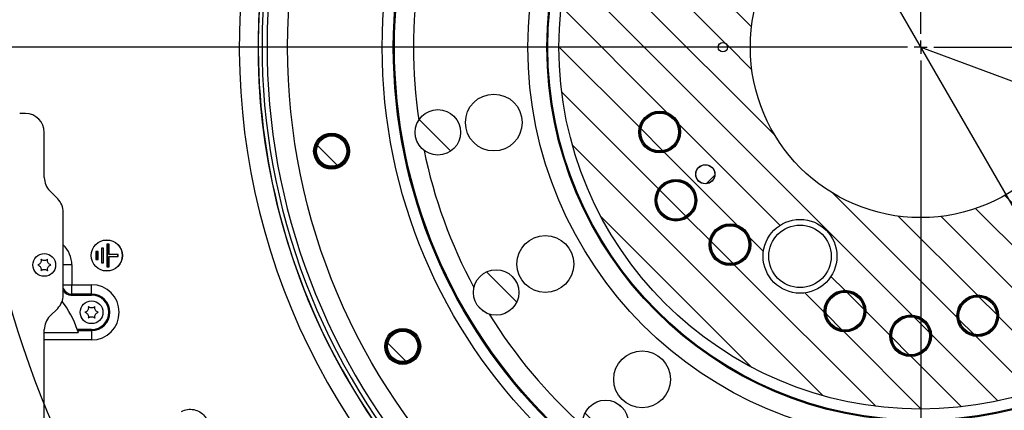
# Model space of a CAD drawing. Extents: x 0 to 8410, y 0 to 5940.
# Tile 8 of 110: x 1435 to 2476, y 3672 to 4085. Entities that reach past the tile are written whole.
import ezdxf

# ---------------------------------------------------------------- set-up
doc = ezdxf.new("R2010")
doc.units = 0
doc.header["$LTSCALE"] = 10
doc.header["$PDSIZE"] = -1
doc.linetypes.add('CENTERX2', pattern=[20.32, 12.7, -2.54, 2.54, -2.54])
doc.layers.get('0').update_dxf_attribs({"linetype": 'CONTINUOUS'})
doc.styles.add('SLDTEXTSTYLE0', font='TXT', dxfattribs={"width": 0.605})
doc.dimstyles.new('SLDDIMSTYLE0', dxfattribs={"dimtxt": 50, "dimasz": 50, "dimexe": 0, "dimexo": 0.0625, "dimgap": 12.5, "dimtad": 0, "dimtih": 1, "dimtoh": 1, "dimdec": 1, "dimlfac": 0.5, "dimrnd": 1e-09, "dimzin": 12, "dimtxsty": 'SLDTEXTSTYLE0', "dimblk1": 'NONE', "dimsah": 1, "dimcen": 0, "dimazin": 3, "dimtfac": 1, "dimtmove": 0, "dimatfit": 3, "dimtolj": 1, "dimtzin": 12})
doc.dimstyles.new('SLDDIMSTYLE1', dxfattribs={"dimtxt": 50, "dimasz": 50, "dimexe": 0, "dimexo": 0.0625, "dimgap": -12.5, "dimtad": 1, "dimdec": 4, "dimlfac": 5, "dimzin": 12, "dimtxsty": 'SLDTEXTSTYLE0', "dimsah": 1, "dimcen": 0.09, "dimazin": 3, "dimtfac": 1, "dimtofl": 0, "dimtmove": 0, "dimatfit": 3, "dimtolj": 1})
doc.dimstyles.new('SLDDIMSTYLE2', dxfattribs={"dimtxt": 50, "dimasz": 50, "dimexe": 0, "dimexo": 0.0625, "dimgap": 12.5, "dimtad": 1, "dimdec": 1, "dimlfac": 0.5, "dimrnd": 1e-09, "dimzin": 12, "dimtxsty": 'SLDTEXTSTYLE0', "dimsah": 1, "dimcen": 0.09, "dimazin": 3, "dimtfac": 1, "dimtofl": 0, "dimtmove": 0, "dimatfit": 3, "dimtolj": 1, "dimtzin": 12})
doc.dimstyles.new('SLDDIMSTYLE6', dxfattribs={"dimtxt": 50, "dimasz": 50, "dimexe": 0, "dimexo": 0.0625, "dimgap": -12.5, "dimtad": 0, "dimtih": 1, "dimtoh": 1, "dimdec": 1, "dimlfac": 0.5, "dimrnd": 1e-09, "dimzin": 12, "dimtxsty": 'SLDTEXTSTYLE0', "dimsah": 1, "dimcen": 0, "dimazin": 3, "dimtfac": 1, "dimtofl": 0, "dimtmove": 0, "dimatfit": 3, "dimtolj": 1})

# ---------------------------------------------------------------- blocks, each defined once
blk = doc.blocks.new('_D')
at = {"color": 7, "linetype": 'CONTINUOUS'}
for p, q in [((1762.9, 5138.8), (3012.1, 2973.2)), ((3012.1, 2973.2), (3116.5, 2792.1)), ((3116.5, 2792.1), (3367.2, 2792.1))]:
    blk.add_line(p, q, dxfattribs=at)
blk.add_solid([(3012.1, 2973.2), (3030.5, 2926.2), (3043.5, 2933.7)], dxfattribs=at)
at = {"color": 7, "linetype": 'CONTINUOUS', "char_height": 50, "attachment_point": 1, "style": 'SLDTEXTSTYLE0'}
for s, insert in [('%%c', (3141.5, 2856.6)), ('1250', (3214.4, 2856.7))]:
    blk.add_mtext(s, dxfattribs=dict(at, insert=insert))
blk = doc.blocks.new('_NONE')
blk = doc.blocks.new('_D_1')
at = {"color": 7, "linetype": 'CONTINUOUS'}
for p, q in [((3248.9, 3345.9), (3701.1, 2973.2)), ((2387.5, 3030.2), (2387.5, 2353.6)), ((2979.6, 2571.4), (3156.4, 2654.8)), ((3156.4, 2654.8), (3189.2, 2585.4)), ((3189.2, 2585.4), (3012.3, 2502)), ((3012.3, 2502), (2979.6, 2571.4))]:
    blk.add_line(p, q, dxfattribs=at)
blk.add_arc((2387.5, 4056), 1687.4, 270, 320.5, dxfattribs=at)
for points in [[(3689.5, 2982.7), (3651.4, 2949.4), (3662.9, 2939.7)], [(2387.5, 2368.6), (2437.6, 2361.9), (2437.4, 2376.9)]]:
    blk.add_solid(points, dxfattribs=at)
at = {"color": 7, "linetype": 'CONTINUOUS', "insert": (3000.3, 2567.6), "char_height": 50, "attachment_point": 1, "rotation": 25.25, "style": 'SLDTEXTSTYLE0'}
blk.add_mtext('50,5°', dxfattribs=at)
blk = doc.blocks.new('_D_2')
at = {"color": 7, "linetype": 'CONTINUOUS'}
for p, q in [((2387.5, 5081.9), (2387.5, 5615.5)), ((2920.5, 5523.5), (2949.9, 5594.4)), ((2949.9, 5594.4), (3077.6, 5541.5)), ((3077.6, 5541.5), (3048.3, 5470.6)), ((3048.3, 5470.6), (2920.5, 5523.5)), ((3135.6, 4804.1), (3490.2, 5158.7))]:
    blk.add_line(p, q, dxfattribs=at)
blk.add_arc((2387.5, 4056), 1544.5, 45, 90, dxfattribs=at)
for points in [[(2387.5, 5600.5), (2437.4, 5592.2), (2437.6, 5607.2)], [(3479.6, 5148.1), (3448.9, 5188.3), (3438.4, 5177.5)]]:
    blk.add_solid(points, dxfattribs=at)
at = {"color": 7, "linetype": 'CONTINUOUS', "insert": (2961.1, 5576.5), "char_height": 50, "attachment_point": 1, "rotation": 337.5, "style": 'SLDTEXTSTYLE0'}
blk.add_mtext('45°', dxfattribs=at)
blk = doc.blocks.new('_D_5')
at = {"color": 7, "linetype": 'CONTINUOUS'}
for p, q in [((2387.5, 5081.9), (2387.5, 5608.4)), ((1604, 5488.1), (1780.9, 5571.5)), ((1780.9, 5571.5), (1813.6, 5502.1)), ((1813.6, 5502.1), (1636.7, 5418.7)), ((1636.7, 5418.7), (1604, 5488.1)), ((1573.4, 4727.1), (1189.7, 5043.4))]:
    blk.add_line(p, q, dxfattribs=at)
blk.add_arc((2387.5, 4056), 1537.4, 90, 140.5, dxfattribs=at)
for points in [[(2387.5, 5593.4), (2337.4, 5600.1), (2337.6, 5585.1)], [(1201.2, 5033.9), (1239.4, 5067.1), (1227.9, 5076.8)]]:
    blk.add_solid(points, dxfattribs=at)
at = {"color": 7, "linetype": 'CONTINUOUS', "insert": (1624.8, 5484.3), "char_height": 50, "attachment_point": 1, "rotation": 25.25, "style": 'SLDTEXTSTYLE0'}
blk.add_mtext('50,5°', dxfattribs=at)
blk = doc.blocks.new('_D_10')
at = {"color": 7, "linetype": 'CONTINUOUS'}
for p, q in [((1361.6, 4056), (822.5, 4056)), ((837.5, 4056), (837.5, 3266)), ((1547.5, 3266), (822.5, 3266))]:
    blk.add_line(p, q, dxfattribs=at)
for points in [[(837.5, 4056), (830, 4006), (845, 4006)], [(837.5, 3266), (845, 3316), (830, 3316)]]:
    blk.add_solid(points, dxfattribs=at)
at = {"color": 7, "linetype": 'CONTINUOUS', "insert": (773, 3603.7), "char_height": 50, "attachment_point": 1, "rotation": 90, "style": 'SLDTEXTSTYLE0'}
blk.add_mtext('395', dxfattribs=at)
blk = doc.blocks.new('_D_13')
at = {"color": 7, "linetype": 'CONTINUOUS'}
for p, q in [((2387.5, 4056), (3325, 3708.1)), ((3325, 3708.1), (3596.5, 3607.3)), ((3627.2, 3622.6), (3627.2, 3699.4)), ((3627.2, 3699.4), (3825.8, 3699.4)), ((3825.8, 3699.4), (3825.8, 3622.6)), ((3825.8, 3622.6), (3627.2, 3622.6)), ((3596.5, 3607.3), (3831.5, 3607.3))]:
    blk.add_line(p, q, dxfattribs=at)
blk.add_solid([(3325, 3708.1), (3369.3, 3683.6), (3374.5, 3697.7)], dxfattribs=at)
at = {"color": 7, "linetype": 'CONTINUOUS', "insert": (3644.4, 3687.1), "char_height": 50, "attachment_point": 1, "style": 'SLDTEXTSTYLE0'}
blk.add_mtext('R500', dxfattribs=at)
blk = doc.blocks.new('SW_CENTERMARKSYMBOL_0')
at = {"color": 0, "linetype": 'CONTINUOUS'}
for p, q in [((829, -545.2), (829, 446.7)), ((815, -559.2), (-176.8, -559.2)), ((829, -559.2), (822, -559.2)), ((829, -559.2), (829, -552.2)), ((829, -559.2), (829, -566.2)), ((829, -559.2), (836, -559.2)), ((843, -559.2), (1834.9, -559.2)), ((829, -573.2), (829, -1565))]:
    blk.add_line(p, q, dxfattribs=at)
blk.add_arc((829, -559.2), 1000, 146.8021, 213.1979, dxfattribs=at)

msp = doc.modelspace()

# ---------------------------------------------------------------- hatches: boundary and pattern name
at = {"linetype": 'CONTINUOUS'}
h = msp.add_hatch(dxfattribs=at)
h.set_pattern_fill('ANSI31', scale=10, angle=90, style=0)
edge = h.paths.add_edge_path(flags=0)
edge.add_arc((2387.486134, 4056.011321), 382.224841, 0, 360)
edge = h.paths.add_edge_path(flags=0)
edge.add_arc((2178.486134, 4056.011321), 5, 0, 360)
edge = h.paths.add_edge_path(flags=0)
edge.add_arc((2596.486134, 4056.011321), 5, 0, 360)
edge = h.paths.add_edge_path(flags=0)
edge.add_arc((2159.902832, 3921.825478), 10.1, 0, 360)
edge = h.paths.add_edge_path(flags=0)
edge.add_arc((2259.986134, 3835.174843), 39, 0, 360)
edge = h.paths.add_edge_path(flags=0)
edge.add_arc((2668.871895, 4126.16867), 22, 0, 360)
edge = h.paths.add_edge_path(flags=0)
edge.add_arc((2602.998134, 4250.059197), 22, 0, 360)
edge = h.paths.add_edge_path(flags=0)
edge.add_arc((2656.78515, 4199.200147), 22, 0, 360)
edge = h.paths.add_edge_path(flags=0)
edge.add_arc((2186.035207, 4264.619863), 22, 0, 360)
edge = h.paths.add_edge_path(flags=0)
edge.add_arc((2111.679744, 4145.626249), 22, 0, 360)
edge = h.paths.add_edge_path(flags=0)
edge.add_arc((2128.831465, 4217.636696), 22, 0, 360)
edge = h.paths.add_edge_path(flags=0)
edge.add_arc((2602.998134, 3861.963445), 22, 0, 360)
edge = h.paths.add_edge_path(flags=0)
edge.add_arc((2668.871895, 3985.853971), 22, 0, 360)
edge = h.paths.add_edge_path(flags=0)
edge.add_arc((2656.78515, 3912.822494), 22, 0, 360)
edge = h.paths.add_edge_path(flags=0)
edge.add_arc((2447.780525, 4339.674125), 22, 0, 360)
edge = h.paths.add_edge_path(flags=0)
edge.add_arc((2307.551301, 4334.777213), 22, 0, 360)
edge = h.paths.add_edge_path(flags=0)
edge.add_arc((2376.841788, 4360.825523), 22, 0, 360)
edge = h.paths.add_edge_path(flags=0)
edge.add_arc((2307.551301, 3777.245429), 22, 0, 360)
edge = h.paths.add_edge_path(flags=0)
edge.add_arc((2447.780525, 3772.348517), 22, 0, 360)
edge = h.paths.add_edge_path(flags=0)
edge.add_arc((2376.841788, 3751.197119), 22, 0, 360)
edge = h.paths.add_edge_path(flags=0)
edge.add_arc((2111.679744, 3966.396392), 22, 0, 360)
edge = h.paths.add_edge_path(flags=0)
edge.add_arc((2186.035207, 3847.402779), 22, 0, 360)
edge = h.paths.add_edge_path(flags=0)
edge.add_arc((2128.831465, 3894.385945), 22, 0, 360)
edge = h.paths.add_edge_path(flags=0)
edge.add_arc((2387.486134, 4056.011321), 180, 0, 360)
h = msp.add_hatch(dxfattribs=at)
h.set_pattern_fill('ANSI31', scale=10, angle=90, style=0)
edge = h.paths.add_edge_path(flags=0)
edge.add_arc((1877.355718, 3966.061565), 24, 0, 360)
h = msp.add_hatch(dxfattribs=at)
h.set_pattern_fill('ANSI31', scale=10, angle=90, style=0)
edge = h.paths.add_edge_path(flags=0)
edge.add_arc((2111.679744, 3966.396392), 20, 0, 360)
h = msp.add_hatch(dxfattribs=at)
h.set_pattern_fill('ANSI31', scale=10, angle=90, style=0)
edge = h.paths.add_edge_path(flags=0)
edge.add_arc((1765.087634, 3946.265672), 16, 0, 360)
h = msp.add_hatch(dxfattribs=at)
h.set_pattern_fill('ANSI31', scale=10, style=0)
edge = h.paths.add_edge_path(flags=0)
edge.add_arc((2159.902832, 3921.825478), 10, 0, 360)
h = msp.add_hatch(dxfattribs=at)
h.set_pattern_fill('ANSI31', scale=10, angle=90, style=0)
edge = h.paths.add_edge_path(flags=0)
edge.add_arc((2128.831465, 3894.385945), 20, 0, 360)
h = msp.add_hatch(dxfattribs=at)
h.set_pattern_fill('ANSI31', scale=10, angle=90, style=0)
edge = h.paths.add_edge_path(flags=0)
edge.add_arc((2186.035207, 3847.402779), 20, 0, 360)
h = msp.add_hatch(dxfattribs=at)
h.set_pattern_fill('ANSI31', scale=10, angle=90, style=0)
edge = h.paths.add_edge_path(flags=0)
edge.add_arc((1938.884975, 3797.011321), 24, 0, 360)
h = msp.add_hatch(dxfattribs=at)
h.set_pattern_fill('ANSI31', scale=10, angle=90, style=0)
edge = h.paths.add_edge_path(flags=0)
edge.add_arc((2307.551301, 3777.245429), 20, 0, 360)
h = msp.add_hatch(dxfattribs=at)
h.set_pattern_fill('ANSI31', scale=10, angle=90, style=0)
edge = h.paths.add_edge_path(flags=0)
edge.add_arc((2447.780525, 3772.348517), 20, 0, 360)
h = msp.add_hatch(dxfattribs=at)
h.set_pattern_fill('ANSI31', scale=10, angle=90, style=0)
edge = h.paths.add_edge_path(flags=0)
edge.add_arc((2376.841788, 3751.197119), 20, 0, 360)
h = msp.add_hatch(dxfattribs=at)
h.set_pattern_fill('ANSI31', scale=10, angle=90, style=0)
edge = h.paths.add_edge_path(flags=0)
edge.add_arc((1840.158079, 3740.011321), 16, 0, 360)
h = msp.add_hatch(dxfattribs=at)
h.set_pattern_fill('ANSI31', scale=10, angle=90, style=0)
edge = h.paths.add_edge_path(flags=0)
edge.add_arc((2054.522152, 3659.200299), 24, 0, 360)

# ---------------------------------------------------------------- linework, layer by layer
at = {"color": 7, "linetype": 'CONTINUOUS'}
for p, q in [((1441.488777, 3986.01132), (1435.488794, 3986.01132)), ((1461.488758, 3918.295594), (1461.488758, 3966.011317)), ((1475.630913, 3895.869182), (1467.346643, 3904.153453)), ((1481.488798, 3794.295581), (1481.488798, 3881.727056)), ((1516.017352, 3840.380089), (1516.017352, 3831.642555)), ((1516.148601, 3840.248855), (1516.017352, 3840.380089)), ((1518.354927, 3840.380089), (1516.017352, 3840.380089)), ((1516.148601, 3840.248855), (1516.148601, 3831.773789)), ((1518.223677, 3840.248855), (1516.148601, 3840.248855)), ((1518.223677, 3840.248855), (1518.354927, 3840.380089)), ((1518.223677, 3831.773789), (1518.223677, 3840.248855)), ((1518.354927, 3831.642555), (1518.354927, 3840.380089)), ((1521.817361, 3843.880089), (1521.817361, 3828.142555)), ((1521.94861, 3843.748854), (1521.817361, 3843.880089)), ((1524.154876, 3843.880089), (1521.817361, 3843.880089)), ((1521.94861, 3843.748854), (1521.94861, 3828.27379)), ((1524.023686, 3843.748854), (1521.94861, 3843.748854)), ((1524.023686, 3843.748854), (1524.154876, 3843.880089)), ((1524.023686, 3828.27379), (1524.023686, 3843.748854)), ((1524.154876, 3828.142555), (1524.154876, 3843.880089)), ((1527.617369, 3847.880082), (1527.617369, 3824.142547)), ((1527.748619, 3847.748847), (1527.617369, 3847.880082)), ((1529.954885, 3847.880082), (1527.617369, 3847.880082)), ((1527.748619, 3847.748847), (1527.748619, 3824.273782)), ((1529.823695, 3847.748847), (1527.748619, 3847.748847)), ((1529.823695, 3847.748847), (1529.954885, 3847.880082)), ((1529.823695, 3837.04886), (1529.823695, 3847.748847)), ((1529.954885, 3837.180095), (1529.954885, 3847.880082)), ((1516.148601, 3831.773789), (1516.017352, 3831.642555)), ((1516.017352, 3831.642555), (1518.354927, 3831.642555)), ((1516.148601, 3831.773789), (1518.223677, 3831.773789)), ((1518.223677, 3831.773789), (1518.354927, 3831.642555)), ((1529.823695, 3837.04886), (1529.954885, 3837.180095)), ((1539.323662, 3837.04886), (1529.823695, 3837.04886)), ((1529.823695, 3834.973784), (1539.323662, 3834.973784)), ((1529.823695, 3824.273782), (1529.823695, 3834.973784)), ((1529.823695, 3834.973784), (1529.954885, 3834.842549)), ((1539.454911, 3837.180095), (1529.954885, 3837.180095)), ((1529.954885, 3824.142547), (1529.954885, 3834.842549)), ((1529.954885, 3834.842549), (1539.454911, 3834.842549)), ((1539.323662, 3837.04886), (1539.454911, 3837.180095)), ((1539.323662, 3834.973784), (1539.323662, 3837.04886)), ((1539.323662, 3834.973784), (1539.454911, 3834.842549)), ((1539.454911, 3834.842549), (1539.454911, 3837.180095)), ((1521.94861, 3828.27379), (1521.817361, 3828.142555)), ((1521.817361, 3828.142555), (1524.154876, 3828.142555)), ((1521.94861, 3828.27379), (1524.023686, 3828.27379)), ((1524.023686, 3828.27379), (1524.154876, 3828.142555)), ((1527.748619, 3824.273782), (1527.617369, 3824.142547)), ((1527.617369, 3824.142547), (1529.954885, 3824.142547)), ((1527.748619, 3824.273782), (1529.823695, 3824.273782)), ((1529.823695, 3824.273782), (1529.954885, 3824.142547)), ((1489.698325, 3794.261547), (1511.486147, 3794.261547)), ((1467.346643, 3771.869184), (1475.630913, 3780.153455)), ((1461.488758, 3612.295599), (1461.488758, 3757.727058)), ((1511.486147, 3757.761093), (1496.312056, 3757.761093)), ((1461.488758, 3754.848005), (1497.238134, 3754.848005))]:
    msp.add_line(p, q, dxfattribs=at)
at = {"color": 8, "linetype": 'CONTINUOUS'}
for p, q in [((1490.649436, 3826.011317), (1481.488798, 3826.011317)), ((1490.649436, 3826.011317), (1490.649436, 3805.174621)), ((1481.488798, 3805.174621), (1490.649436, 3805.174621)), ((1490.649436, 3795.212688), (1490.649436, 3805.174621)), ((1490.649436, 3805.174621), (1511.486147, 3805.174621)), ((1511.486147, 3795.212688), (1511.486147, 3805.174621)), ((1490.649436, 3795.212688), (1489.698325, 3794.261547)), ((1511.486147, 3795.212688), (1490.649436, 3795.212688)), ((1511.486147, 3794.261547), (1511.486147, 3795.212688)), ((1496.625219, 3756.809951), (1511.486147, 3756.809951)), ((1511.486147, 3757.761093), (1511.486147, 3756.809951)), ((1511.486147, 3756.809951), (1511.486147, 3746.848019)), ((1511.486147, 3746.848019), (1461.488758, 3746.848019))]:
    msp.add_line(p, q, dxfattribs=at)
at = {"color": 7, "linetype": 'CENTERX2'}
msp.add_circle((2387.486134, 4056.011321), 1250, dxfattribs=at)
at = {"color": 7, "linetype": 'CONTINUOUS'}
for centre, radius in [((2387.486134, 4056.011321), 668.928203), ((2387.486134, 4056.011321), 569), ((2387.486134, 4056.011321), 556), ((2387.486134, 4056.011321), 395), ((2387.486134, 4056.011321), 382.224841), ((2387.486134, 4056.011321), 180), ((2178.486134, 4056.011321), 5), ((1936.444183, 3976.480455), 30), ((1877.355718, 3966.061565), 24), ((2111.679744, 3966.396392), 22), ((2111.679744, 3966.396392), 21), ((2111.679744, 3966.396392), 20), ((1765.087634, 3946.265672), 19), ((1765.087634, 3946.265672), 18), ((1765.087634, 3946.265672), 17), ((1765.087634, 3946.265672), 16), ((2159.902832, 3921.825478), 10.1), ((2159.902832, 3921.825478), 10), ((2128.831465, 3894.385945), 22), ((2128.831465, 3894.385945), 21), ((2128.831465, 3894.385945), 20), ((2259.986134, 3835.174843), 39), ((2186.035207, 3847.402779), 22), ((2186.035207, 3847.402779), 21), ((2186.035207, 3847.402779), 20), ((2259.986134, 3835.174843), 33), ((1527.486134, 3836.011321), 16.5), ((1527.486134, 3836.011321), 16.368767), ((1990.846499, 3827.011321), 30), ((1461.486134, 3826.011321), 12), ((1938.884975, 3797.011321), 24), ((2307.551301, 3777.245429), 22), ((2307.551301, 3777.245429), 21), ((2307.551301, 3777.245429), 20), ((1511.486134, 3776.011321), 12), ((2447.780525, 3772.348517), 22), ((2447.780525, 3772.348517), 21), ((2447.780525, 3772.348517), 20), ((2376.841788, 3751.197119), 22), ((2376.841788, 3751.197119), 21), ((2376.841788, 3751.197119), 20), ((1840.158079, 3740.011321), 19), ((1840.158079, 3740.011321), 18), ((1840.158079, 3740.011321), 17), ((1840.158079, 3740.011321), 16), ((2093.089409, 3705.162966), 30), ((2054.522152, 3659.200299), 24)]:
    msp.add_circle(centre, radius, dxfattribs=at)
at = {"color": 8, "linetype": 'CONTINUOUS'}
for radius in [557.222742, 415, 394.002099]:
    msp.add_circle((2387.486134, 4056.011321), radius, dxfattribs=at)
for centre, radius, start, end in [((2387.486134, 4056.011321), 695.772879, 157.856529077, 142.143470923), ((2387.486134, 4056.011321), 690.566107, 157.827081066, 142.172918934), ((2387.486134, 4056.011321), 719.99739, 157.945689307, 212.996421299), ((2387.486134, 4056.011321), 700.164275, 157.945689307, 215.073798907), ((2387.486134, 4056.011321), 699.891937, 157.942755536, 219.932650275), ((2387.486134, 4056.011321), 536, 171.726203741, 188.273796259), ((2387.486134, 4056.011321), 536, 191.726203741, 208.273796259), ((1461.486134, 3826.011321), 29.163312, 0, 46.694853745), ((1490.739088, 3805.265113), 10.052825, 203.049319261, 269.489027), ((1511.486134, 3776.011321), 29.163312, 270, 90), ((1511.486134, 3776.011321), 19.201365, 270, 90), ((2387.486134, 4056.011321), 536, 211.726203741, 228.273796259)]:
    msp.add_arc(centre, radius, start, end, dxfattribs=at)
at = {"color": 7, "linetype": 'CONTINUOUS'}
for centre, radius, start, end in [((1441.488775, 3966.011321), 20, 360, 90), ((1481.488775, 3918.295592), 20, 180, 225), ((1461.488775, 3881.72705), 20, 360, 45), ((1461.488775, 3794.295592), 20, 315, 360), ((1401.486134, 3726.011321), 100, 18.511665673, 37.974796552), ((1511.486134, 3776.011321), 18.250227, 270, 90), ((1481.488775, 3757.72705), 20, 135, 180), ((1401.486134, 3726.011321), 100, 17.937920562, 18.511665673)]:
    msp.add_arc(centre, radius, start, end, dxfattribs=at)
msp.add_ellipse((1489.774559, 3804.299746), major_axis=(-7.124986, -7.124986), ratio=0.9924325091, start_param=6.1014261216, end_param=7.0647853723, dxfattribs=at)
for points, knots in [([(1457.98615, 3832.073496), (1458.077564, 3831.503961), (1458.23595, 3830.517169), (1457.858417, 3828.97789), (1457.166085, 3827.749948), (1456.183734, 3826.78698), (1455.250409, 3826.253284), (1454.673516, 3826.070648), (1454.486106, 3826.011317)], [0, 0, 0, 0, 0.2355659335, 0.4081481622, 0.5811428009, 0.7450719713, 0.9171837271, 1, 1, 1, 1]), ([(1464.98612, 3832.073496), (1464.538642, 3831.709577), (1463.763295, 3831.079012), (1462.241502, 3830.636282), (1460.831884, 3830.621945), (1459.506753, 3830.991129), (1458.577833, 3831.532547), (1458.131241, 3831.940846), (1457.98615, 3832.073496)], [0, 0, 0, 0, 0.235550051, 0.4081389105, 0.5811369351, 0.7450656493, 0.9171757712, 1, 1, 1, 1]), ([(1468.486105, 3826.011317), (1467.947182, 3826.216917), (1467.013418, 3826.573151), (1465.869068, 3827.669693), (1465.151882, 3828.883301), (1464.809079, 3830.215513), (1464.813543, 3831.290639), (1464.943804, 3831.881541), (1464.98612, 3832.073496)], [0, 0, 0, 0, 0.2355635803, 0.4081487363, 0.5811455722, 0.7450757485, 0.917187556, 1, 1, 1, 1]), ([(1454.486106, 3826.011317), (1455.025051, 3825.80572), (1455.958844, 3825.449496), (1457.103202, 3824.352939), (1457.820388, 3823.139332), (1458.163192, 3821.807121), (1458.158728, 3820.731994), (1458.028466, 3820.141092), (1457.98615, 3819.949137)], [0, 0, 0, 0, 0.235568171, 0.4081522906, 0.5811480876, 0.7450772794, 0.9171880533, 1, 1, 1, 1]), ([(1457.98615, 3819.949137), (1458.433629, 3820.313054), (1459.208978, 3820.943615), (1460.730766, 3821.386369), (1462.140389, 3821.400707), (1463.465515, 3821.0315), (1464.394437, 3820.490086), (1464.841029, 3820.081787), (1464.98612, 3819.949137)], [0, 0, 0, 0, 0.2355498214, 0.4081390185, 0.5811368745, 0.7450658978, 0.9171758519, 1, 1, 1, 1]), ([(1464.98612, 3819.949137), (1464.894706, 3820.518676), (1464.736321, 3821.505474), (1465.113848, 3823.044756), (1465.806196, 3824.272687), (1466.788527, 3825.235669), (1467.721856, 3825.769356), (1468.298715, 3825.951989), (1468.486105, 3826.011317)], [0, 0, 0, 0, 0.2355688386, 0.4081519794, 0.5811459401, 0.7450772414, 0.9171899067, 1, 1, 1, 1]), ([(1507.986162, 3782.073499), (1508.077573, 3781.503969), (1508.235953, 3780.517184), (1507.858453, 3778.977862), (1507.16601, 3777.749979), (1506.183713, 3776.786978), (1505.250396, 3776.253277), (1504.673528, 3776.07065), (1504.486118, 3776.01132)], [0, 0, 0, 0, 0.2355673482, 0.4081504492, 0.5811454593, 0.7450770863, 0.9171820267, 1, 1, 1, 1]), ([(1514.986132, 3782.073499), (1514.538654, 3781.709583), (1513.763305, 3781.079023), (1512.241516, 3780.636261), (1510.831901, 3780.621953), (1509.506754, 3780.991135), (1508.577849, 3781.532548), (1508.131254, 3781.940849), (1507.986162, 3782.073499)], [0, 0, 0, 0, 0.2355497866, 0.4081389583, 0.5811367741, 0.7450645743, 0.9171758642, 1, 1, 1, 1]), ([(1518.486117, 3776.01132), (1517.947196, 3776.216924), (1517.013441, 3776.573163), (1515.869076, 3777.669714), (1515.151899, 3778.883316), (1514.809088, 3780.215514), (1514.813559, 3781.290644), (1514.943816, 3781.88154), (1514.986132, 3782.073499)], [0, 0, 0, 0, 0.2355654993, 0.4081496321, 0.5811462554, 0.7450744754, 0.9171843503, 1, 1, 1, 1]), ([(1504.486118, 3776.01132), (1505.025065, 3775.805733), (1505.958863, 3775.449528), (1507.103198, 3774.352927), (1507.820411, 3773.139343), (1508.1632, 3771.807131), (1508.158736, 3770.731995), (1508.028478, 3770.141099), (1507.986162, 3769.94914)], [0, 0, 0, 0, 0.2355683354, 0.4081536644, 0.5811458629, 0.7450763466, 0.9171849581, 1, 1, 1, 1]), ([(1507.986162, 3769.94914), (1508.433641, 3770.313053), (1509.208978, 3770.943599), (1510.730737, 3771.386389), (1512.140347, 3771.400673), (1513.465526, 3771.031536), (1514.394383, 3770.490058), (1514.841018, 3770.081788), (1514.986132, 3769.94914)], [0, 0, 0, 0, 0.2355500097, 0.4081324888, 0.5811304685, 0.7450653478, 0.9171709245, 1, 1, 1, 1]), ([(1514.986132, 3769.94914), (1514.894731, 3770.518668), (1514.736368, 3771.505444), (1515.113763, 3773.044786), (1515.806233, 3774.272657), (1516.788521, 3775.235682), (1517.721886, 3775.769339), (1518.298729, 3775.951986), (1518.486117, 3776.01132)], [0, 0, 0, 0, 0.23556779, 0.4081495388, 0.5811448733, 0.7450768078, 0.9171879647, 1, 1, 1, 1]), ([(1496.625212, 3756.809956), (1496.651749, 3756.727981), (1496.71968, 3756.518581), (1496.877165, 3756.021012), (1496.939244, 3755.823377), (1497.077757, 3755.376206), (1497.154514, 3755.125666), (1497.238134, 3754.848009)], [0, 0, 0, 0, 0.5, 0.5, 0.75, 0.75, 1, 1, 1, 1])]:
    msp.add_open_spline(points, degree=3, knots=knots, dxfattribs=at)
at = {"color": 8, "linetype": 'CONTINUOUS'}
msp.add_open_spline([(1606.362258, 3671.316595), (1608.461602, 3672.15863), (1612.660404, 3673.842743), (1619.574431, 3673.547742), (1625.927527, 3671.12799), (1630.62946, 3667.251429), (1632.552422, 3664.084246), (1633.311246, 3662.834437)], degree=3, knots=[0, 0, 0, 0, 0.2152085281, 0.43042864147, 0.64538734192, 0.86006553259, 1, 1, 1, 1], dxfattribs=at)
at = {"color": 7, "linetype": 'CONTINUOUS'}
msp.add_point((2387.486134, 4056.011321), dxfattribs=at)

# ---------------------------------------------------------------- block references
msp.add_blockref('SW_CENTERMARKSYMBOL_0', (1558.448562, 4615.204224), dxfattribs=at)

# ---------------------------------------------------------------- dimensions: what is measured, and where the dimension line sits
for base, line1, line2, picture, middle in [((1731.698638, 5446.479772), ((2387.486134, 5061.859707), (2387.486134, 3050.162934)), ((1588.85469, 4714.352279), (1642.868411, 4669.826803)), '_D_5', (1731.698638, 5446.479772)), ((2978.526819, 5482.909757), ((2387.486134, 5061.859707), (2387.486134, 3050.162934)), ((3121.462973, 4789.98816), (3067.722858, 4736.248044)), '_D_2', (2978.526819, 5482.909757)), ((3107.276613, 2529.837129), ((2387.486134, 3050.162934), (2387.486134, 5061.859707)), ((3233.469592, 3358.636374), (3096.911238, 3471.206395)), '_D_1', (3107.276613, 2529.837129))]:
    dim = msp.add_angular_dim_2l(base=base, line1=line1, line2=line2, dimstyle='SLDDIMSTYLE1', dxfattribs=at)
    dim.commit()
    dim.dimension.update_dxf_attribs({"geometry": picture, "text_midpoint": middle, "dimtype": 162})
dim = msp.add_diameter_dim_2p(p1=(1762.911246, 5138.788402), p2=(3012.061023, 2973.234239), dimstyle='SLDDIMSTYLE0', dxfattribs=at)
dim.commit()
dim.dimension.update_dxf_attribs({"geometry": '_D', "text_midpoint": (3254.36666, 2831.711077), "dimtype": 163})
dim = msp.add_linear_dim(base=(837.488725, 3266.011321), p1=(1381.637748, 4056.011321), p2=(1567.486134, 3266.011321), angle=90, dimstyle='SLDDIMSTYLE2', dxfattribs=at)
dim.commit()
dim.dimension.update_dxf_attribs({"geometry": '_D_10', "text_midpoint": (837.488725, 3661.011321), "dimtype": 160})
dim = msp.add_radius_dim(center=(2387.486134, 4056.011321), mpoint=(3324.999361, 3708.061683), dimstyle='SLDDIMSTYLE6', dxfattribs=at)
dim.commit()
dim.dimension.update_dxf_attribs({"geometry": '_D_13', "text_midpoint": (3726.494955, 3661.011321), "dimtype": 164})

doc.saveas('drawing.dxf')
